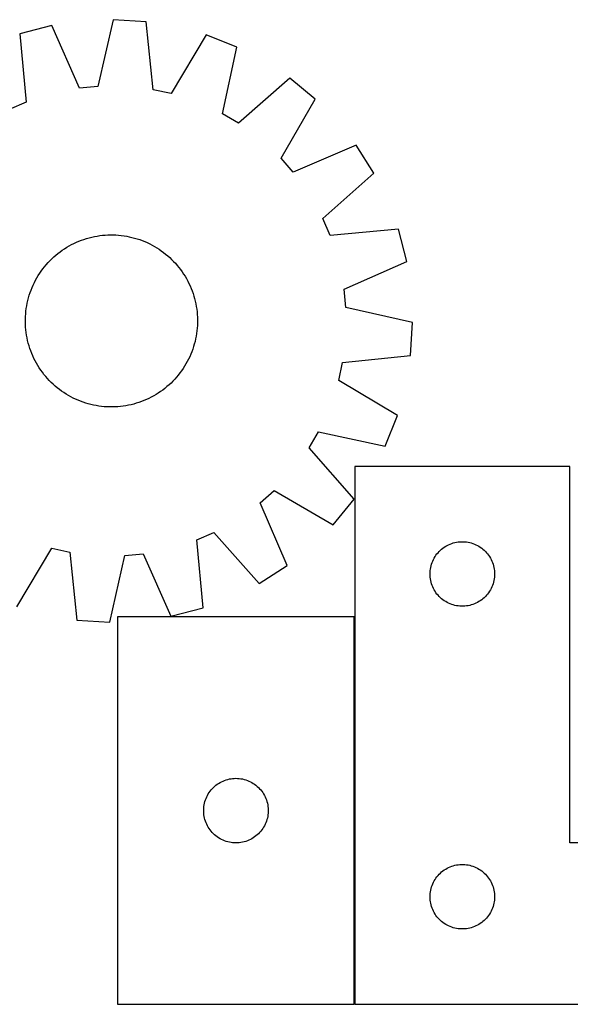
# Model space of a CAD drawing. Header units: millimetres. Extents: x 7 to 1492, y 7 to 464.
# Tile 4 of 6: x 708 to 964, y 7 to 464. Entities that reach past the tile are written whole.
import ezdxf

# ---------------------------------------------------------------- set-up
doc = ezdxf.new("R2010")
doc.units = ezdxf.units.MM
doc.layers.add('COMMON', color=5, linetype='CONTINUOUS', true_color=0x0000ff)
doc.layers.add('CUT', color=7, linetype='CONTINUOUS', true_color=0x000000)

msp = doc.modelspace()

# ---------------------------------------------------------------- linework, layer by layer
at = {"layer": 'COMMON'}
msp.add_line((863.872838, 6.584047), (863.872838, 186.584047), dxfattribs=at)
at = {"layer": 'CUT'}
for p, q in [((751.623806, 464.167178), (744.605172, 433.187934)), ((766.981984, 463.241479), (751.623806, 464.167178)), ((770.228837, 431.643493), (766.981984, 463.241479)), ((723.218778, 461.406701), (708.326226, 457.541154)), ((736.071034, 432.358564), (723.218778, 461.406701)), ((708.326226, 457.541154), (711.224222, 425.909266)), ((794.849804, 457.089212), (778.601575, 429.795078)), ((809.170243, 451.462883), (794.849804, 457.089212)), ((802.49387, 420.40808), (809.170243, 451.462883)), ((833.772961, 437.000099), (809.885624, 416.062814)), ((845.653876, 427.223883), (833.772961, 437.000099)), ((744.605172, 433.187934), (736.071034, 432.358564)), ((778.601575, 429.795078), (770.228837, 431.643493)), ((711.224222, 425.909266), (703.364064, 422.483294)), ((829.707805, 399.752123), (845.653876, 427.223883)), ((809.885624, 416.062814), (802.49387, 420.40808)), ((864.583205, 405.8663), (835.395021, 393.335352)), ((872.861609, 392.897161), (864.583205, 405.8663)), ((835.395021, 393.335352), (829.707805, 399.752123)), ((849.206755, 371.697572), (872.861609, 392.897161)), ((852.632727, 363.837414), (849.206755, 371.697572)), ((884.264615, 366.735409), (852.632727, 363.837414)), ((888.130161, 351.842857), (884.264615, 366.735409)), ((735.778446, 361.203719), (736.94919, 361.66019)), ((736.94919, 361.66019), (738.133694, 362.079662)), ((738.133694, 362.079662), (739.33079, 362.461721)), ((739.33079, 362.461721), (740.539296, 362.805989)), ((740.539296, 362.805989), (741.758019, 363.112128)), ((741.758019, 363.112128), (742.985757, 363.379834)), ((742.985757, 363.379834), (744.221298, 363.608844)), ((744.221298, 363.608844), (745.463422, 363.798932)), ((745.463422, 363.798932), (746.710905, 363.94991)), ((746.710905, 363.94991), (747.962514, 364.061629)), ((747.962514, 364.061629), (749.217015, 364.133979)), ((749.217015, 364.133979), (750.473169, 364.166889)), ((750.473169, 364.166889), (751.729737, 364.160325)), ((751.729737, 364.160325), (752.985479, 364.114295)), ((752.985479, 364.114295), (754.239156, 364.028844)), ((754.239156, 364.028844), (755.48953, 363.904056)), ((755.48953, 363.904056), (756.735367, 363.740055)), ((756.735367, 363.740055), (757.975438, 363.537002)), ((757.975438, 363.537002), (759.208519, 363.295097)), ((759.208519, 363.295097), (760.433393, 363.01458)), ((760.433393, 363.01458), (761.648852, 362.695727)), ((761.648852, 362.695727), (762.853695, 362.338852)), ((762.853695, 362.338852), (764.046734, 361.944309)), ((764.046734, 361.944309), (765.226792, 361.512487)), ((727.043145, 356.281484), (728.063588, 357.014766)), ((728.063588, 357.014766), (729.106561, 357.715634)), ((729.106561, 357.715634), (730.171033, 358.383395)), ((730.171033, 358.383395), (731.255956, 359.017391)), ((731.255956, 359.017391), (732.360257, 359.616995)), ((732.360257, 359.616995), (733.482847, 360.181617)), ((733.482847, 360.181617), (734.622618, 360.710699)), ((734.622618, 360.710699), (735.778446, 361.203719)), ((765.226792, 361.512487), (766.392703, 361.04381)), ((766.392703, 361.04381), (767.543318, 360.538743)), ((767.543318, 360.538743), (768.6775, 359.997784)), ((768.6775, 359.997784), (769.794131, 359.421466)), ((769.794131, 359.421466), (770.892108, 358.810358)), ((770.892108, 358.810358), (771.970348, 358.165063)), ((771.970348, 358.165063), (773.027787, 357.486218)), ((773.027787, 357.486218), (774.063381, 356.774493)), ((722.313286, 352.155258), (723.206455, 353.039145)), ((723.206455, 353.039145), (724.126946, 353.894541)), ((724.126946, 353.894541), (725.073853, 354.720601)), ((725.073853, 354.720601), (726.046239, 355.51651)), ((726.046239, 355.51651), (727.043145, 356.281484)), ((774.063381, 356.774493), (775.076108, 356.030591)), ((775.076108, 356.030591), (776.064969, 355.255246)), ((776.064969, 355.255246), (777.028988, 354.449222)), ((777.028988, 354.449222), (777.967213, 353.613315)), ((777.967213, 353.613315), (778.878719, 352.74835)), ((778.878719, 352.74835), (779.762606, 351.855181)), ((718.287142, 347.33992), (719.031044, 348.352648)), ((719.031044, 348.352648), (719.80639, 349.341508)), ((719.80639, 349.341508), (720.612414, 350.305527)), ((720.612414, 350.305527), (721.448321, 351.243752)), ((721.448321, 351.243752), (722.313286, 352.155258)), ((779.762606, 351.855181), (780.618001, 350.934689)), ((780.618001, 350.934689), (781.444061, 349.987783)), ((781.444061, 349.987783), (782.239971, 349.015397)), ((782.239971, 349.015397), (783.004944, 348.01849)), ((783.004944, 348.01849), (783.738227, 346.998047)), ((859.082024, 338.990602), (888.130161, 351.842857)), ((715.64017, 343.070671), (716.251278, 344.168648)), ((716.251278, 344.168648), (716.896573, 345.246888)), ((716.896573, 345.246888), (717.575417, 346.304326)), ((717.575417, 346.304326), (718.287142, 347.33992)), ((783.738227, 346.998047), (784.439094, 345.955075)), ((784.439094, 345.955075), (785.106855, 344.890602)), ((785.106855, 344.890602), (785.740851, 343.80568)), ((785.740851, 343.80568), (786.340456, 342.701379)), ((713.549149, 338.503331), (714.017825, 339.669243)), ((714.017825, 339.669243), (714.522892, 340.819857)), ((714.522892, 340.819857), (715.063852, 341.95404)), ((715.063852, 341.95404), (715.64017, 343.070671)), ((786.340456, 342.701379), (786.905078, 341.578789)), ((786.905078, 341.578789), (787.43416, 340.439017)), ((787.43416, 340.439017), (787.92718, 339.283189)), ((787.92718, 339.283189), (788.383651, 338.112445)), ((859.911395, 330.456463), (859.082024, 338.990602)), ((712.047056, 333.709933), (712.365909, 334.925391)), ((712.365909, 334.925391), (712.722783, 336.130235)), ((712.722783, 336.130235), (713.117326, 337.323274)), ((713.117326, 337.323274), (713.549149, 338.503331)), ((788.383651, 338.112445), (788.803123, 336.927941)), ((788.803123, 336.927941), (789.185181, 335.730846)), ((789.185181, 335.730846), (789.52945, 334.52234)), ((789.52945, 334.52234), (789.835588, 333.303617)), ((711.157579, 328.766069), (711.321581, 330.011906)), ((711.321581, 330.011906), (711.524634, 331.251977)), ((711.524634, 331.251977), (711.766538, 332.485058)), ((711.766538, 332.485058), (712.047056, 333.709933)), ((789.835588, 333.303617), (790.103295, 332.075879)), ((790.103295, 332.075879), (790.332305, 330.840338)), ((790.332305, 330.840338), (790.522393, 329.598214)), ((790.522393, 329.598214), (790.673371, 328.350731)), ((890.890638, 323.43783), (859.911395, 330.456463)), ((710.894747, 323.749708), (710.90131, 325.006277)), ((710.90131, 325.006277), (710.94734, 326.262019)), ((710.94734, 326.262019), (711.032791, 327.515695)), ((711.032791, 327.515695), (711.157579, 328.766069)), ((790.673371, 328.350731), (790.78509, 327.099122)), ((790.78509, 327.099122), (790.85744, 325.844621)), ((790.85744, 325.844621), (790.89035, 324.588467)), ((710.927656, 322.493554), (710.894747, 323.749708)), ((711.000006, 321.239053), (710.927656, 322.493554)), ((711.111725, 319.987444), (711.000006, 321.239053)), ((790.752305, 320.82248), (790.627517, 319.572106)), ((790.837756, 322.076156), (790.752305, 320.82248)), ((790.883786, 323.331898), (790.837756, 322.076156)), ((790.89035, 324.588467), (790.883786, 323.331898)), ((889.96494, 308.079652), (890.890638, 323.43783)), ((711.262703, 318.739961), (711.111725, 319.987444)), ((711.452791, 317.497837), (711.262703, 318.739961)), ((711.681801, 316.262296), (711.452791, 317.497837)), ((711.949508, 315.034558), (711.681801, 316.262296)), ((790.018558, 315.853117), (789.73804, 314.628242)), ((790.260462, 317.086198), (790.018558, 315.853117)), ((790.463516, 318.326269), (790.260462, 317.086198)), ((790.627517, 319.572106), (790.463516, 318.326269)), ((712.255646, 313.815835), (711.949508, 315.034558)), ((712.599915, 312.607329), (712.255646, 313.815835)), ((712.981974, 311.410234), (712.599915, 312.607329)), ((713.401446, 310.22573), (712.981974, 311.410234)), ((789.062313, 312.20794), (788.66777, 311.014901)), ((789.419187, 313.412784), (789.062313, 312.20794)), ((789.73804, 314.628242), (789.419187, 313.412784)), ((713.857917, 309.054986), (713.401446, 310.22573)), ((714.350936, 307.899158), (713.857917, 309.054986)), ((714.880018, 306.759386), (714.350936, 307.899158)), ((715.44464, 305.636796), (714.880018, 306.759386)), ((787.262204, 307.518318), (786.721244, 306.384135)), ((787.767271, 308.668932), (787.262204, 307.518318)), ((788.235947, 309.834844), (787.767271, 308.668932)), ((788.66777, 311.014901), (788.235947, 309.834844)), ((858.366954, 304.832798), (889.96494, 308.079652)), ((716.044245, 304.532495), (715.44464, 305.636796)), ((716.678241, 303.447573), (716.044245, 304.532495)), ((717.346002, 302.3831), (716.678241, 303.447573)), ((718.04687, 301.340128), (717.346002, 302.3831)), ((784.209679, 302.033848), (783.497954, 300.998255)), ((784.888523, 303.091287), (784.209679, 302.033848)), ((785.533818, 304.169527), (784.888523, 303.091287)), ((786.144926, 305.267504), (785.533818, 304.169527)), ((786.721244, 306.384135), (786.144926, 305.267504)), ((856.518538, 296.460061), (858.366954, 304.832798)), ((718.780152, 300.319685), (718.04687, 301.340128)), ((719.545125, 299.322778), (718.780152, 300.319685)), ((720.341035, 298.350392), (719.545125, 299.322778)), ((721.167095, 297.403486), (720.341035, 298.350392)), ((781.172682, 298.032648), (780.336775, 297.094423)), ((781.978706, 298.996666), (781.172682, 298.032648)), ((782.754052, 299.985527), (781.978706, 298.996666)), ((783.497954, 300.998255), (782.754052, 299.985527)), ((722.02249, 296.482994), (721.167095, 297.403486)), ((722.906377, 295.589825), (722.02249, 296.482994)), ((723.817883, 294.72486), (722.906377, 295.589825)), ((724.756108, 293.888953), (723.817883, 294.72486)), ((725.720127, 293.082929), (724.756108, 293.888953)), ((726.708988, 292.307584), (725.720127, 293.082929)), ((776.711243, 293.617574), (775.738857, 292.821665)), ((777.65815, 294.443634), (776.711243, 293.617574)), ((778.578642, 295.29903), (777.65815, 294.443634)), ((779.471811, 296.182917), (778.578642, 295.29903)), ((780.336775, 297.094423), (779.471811, 296.182917)), ((883.812673, 280.211831), (856.518538, 296.460061)), ((727.721715, 291.563681), (726.708988, 292.307584)), ((728.757309, 290.851957), (727.721715, 291.563681)), ((729.814748, 290.173112), (728.757309, 290.851957)), ((730.892988, 289.527817), (729.814748, 290.173112)), ((731.990965, 288.916709), (730.892988, 289.527817)), ((733.107596, 288.340391), (731.990965, 288.916709)), ((734.241778, 287.799432), (733.107596, 288.340391)), ((769.42484, 288.72118), (768.302249, 288.156558)), ((770.529141, 289.320784), (769.42484, 288.72118)), ((771.614063, 289.95478), (770.529141, 289.320784)), ((772.678535, 290.622541), (771.614063, 289.95478)), ((773.721508, 291.323409), (772.678535, 290.622541)), ((774.741951, 292.056691), (773.721508, 291.323409)), ((775.738857, 292.821665), (774.741951, 292.056691)), ((735.392393, 287.294365), (734.241778, 287.799432)), ((736.558304, 286.825688), (735.392393, 287.294365)), ((737.738362, 286.393866), (736.558304, 286.825688)), ((738.931401, 285.999322), (737.738362, 286.393866)), ((740.136244, 285.642448), (738.931401, 285.999322)), ((741.351703, 285.323595), (740.136244, 285.642448)), ((742.576577, 285.043078), (741.351703, 285.323595)), ((743.809658, 284.801173), (742.576577, 285.043078)), ((745.049729, 284.59812), (743.809658, 284.801173)), ((746.295567, 284.434118), (745.049729, 284.59812)), ((747.54594, 284.309331), (746.295567, 284.434118)), ((748.799617, 284.22388), (747.54594, 284.309331)), ((750.055359, 284.17785), (748.799617, 284.22388)), ((751.311927, 284.171286), (750.055359, 284.17785)), ((752.568082, 284.204196), (751.311927, 284.171286)), ((753.822582, 284.276546), (752.568082, 284.204196)), ((755.074192, 284.388265), (753.822582, 284.276546)), ((756.321674, 284.539243), (755.074192, 284.388265)), ((757.563799, 284.729331), (756.321674, 284.539243)), ((758.79934, 284.958341), (757.563799, 284.729331)), ((760.027077, 285.226047), (758.79934, 284.958341)), ((761.2458, 285.532186), (760.027077, 285.226047)), ((762.454306, 285.876454), (761.2458, 285.532186)), ((763.651402, 286.258513), (762.454306, 285.876454)), ((764.835906, 286.677985), (763.651402, 286.258513)), ((766.00665, 287.134456), (764.835906, 286.677985)), ((767.162478, 287.627476), (766.00665, 287.134456)), ((768.302249, 288.156558), (767.162478, 287.627476)), ((878.186343, 265.891393), (883.812673, 280.211831)), ((842.786274, 265.176011), (847.13154, 272.567766)), ((847.13154, 272.567766), (878.186343, 265.891393)), ((863.72356, 241.288675), (842.786274, 265.176011)), ((963.972838, 256.550843), (863.972838, 256.550843)), ((863.972838, 256.550843), (863.972838, 6.550843)), ((963.972838, 81.550843), (963.972838, 256.550843)), ((820.058812, 239.666615), (826.475583, 245.35383)), ((826.475583, 245.35383), (853.947343, 229.40776)), ((832.589761, 210.478431), (820.058812, 239.666615)), ((853.947343, 229.40776), (863.72356, 241.288675)), ((790.560874, 222.428909), (798.421032, 225.854881)), ((798.421032, 225.854881), (819.620622, 202.200026)), ((793.45887, 190.797021), (790.560874, 222.428909)), ((906.250946, 219.410562), (906.923187, 219.791025)), ((906.923187, 219.791025), (907.614123, 220.136377)), ((907.614123, 220.136377), (908.32192, 220.445703)), ((908.32192, 220.445703), (909.044703, 220.718181)), ((909.044703, 220.718181), (909.780554, 220.953091)), ((909.780554, 220.953091), (910.527522, 221.149809)), ((910.527522, 221.149809), (911.283627, 221.307812)), ((911.283627, 221.307812), (912.046863, 221.426683)), ((912.046863, 221.426683), (912.815207, 221.506106)), ((912.815207, 221.506106), (913.58662, 221.54587)), ((913.58662, 221.54587), (914.359057, 221.54587)), ((914.359057, 221.54587), (915.13047, 221.506106)), ((915.13047, 221.506106), (915.898814, 221.426683)), ((915.898814, 221.426683), (916.66205, 221.307812)), ((916.66205, 221.307812), (917.418155, 221.149809)), ((917.418155, 221.149809), (918.165123, 220.953091)), ((918.165123, 220.953091), (918.900974, 220.718181)), ((918.900974, 220.718181), (919.623757, 220.445703)), ((919.623757, 220.445703), (920.331554, 220.136377)), ((920.331554, 220.136377), (921.02249, 219.791025)), ((921.02249, 219.791025), (921.69473, 219.410562)), ((706.935292, 191.248963), (723.183522, 218.543097)), ((723.183522, 218.543097), (731.556259, 216.694682)), ((731.556259, 216.694682), (734.803113, 185.096696)), ((750.161291, 184.170997), (757.179924, 215.150241)), ((757.179924, 215.150241), (765.714062, 215.979611)), ((765.714062, 215.979611), (778.566318, 186.931474)), ((901.316205, 214.601286), (901.747413, 215.242159)), ((901.747413, 215.242159), (902.211041, 215.859985)), ((902.211041, 215.859985), (902.70586, 216.453125)), ((902.70586, 216.453125), (903.230556, 217.020005)), ((903.230556, 217.020005), (903.783738, 217.559124)), ((903.783738, 217.559124), (904.363941, 218.06905)), ((904.363941, 218.06905), (904.969624, 218.548432)), ((904.969624, 218.548432), (905.599183, 218.995998)), ((905.599183, 218.995998), (906.250946, 219.410562)), ((921.69473, 219.410562), (922.346494, 218.995998)), ((922.346494, 218.995998), (922.976053, 218.548432)), ((922.976053, 218.548432), (923.581736, 218.06905)), ((923.581736, 218.06905), (924.161939, 217.559124)), ((924.161939, 217.559124), (924.715121, 217.020005)), ((924.715121, 217.020005), (925.239817, 216.453125)), ((925.239817, 216.453125), (925.734636, 215.859985)), ((925.734636, 215.859985), (926.198264, 215.242159)), ((926.198264, 215.242159), (926.629472, 214.601286)), ((899.467423, 210.37091), (899.683308, 211.112565)), ((899.683308, 211.112565), (899.937086, 211.842124)), ((899.937086, 211.842124), (900.228085, 212.557652)), ((900.228085, 212.557652), (900.555532, 213.25725)), ((900.555532, 213.25725), (900.91856, 213.939064)), ((900.91856, 213.939064), (901.316205, 214.601286)), ((926.629472, 214.601286), (927.027117, 213.939064)), ((927.027117, 213.939064), (927.390145, 213.25725)), ((927.390145, 213.25725), (927.717592, 212.557652)), ((927.717592, 212.557652), (928.008591, 211.842124)), ((928.008591, 211.842124), (928.262369, 211.112565)), ((928.262369, 211.112565), (928.478254, 210.37091)), ((819.620622, 202.200026), (832.589761, 210.478431)), ((898.972838, 206.550843), (898.992727, 207.323024)), ((898.992727, 205.778662), (898.972838, 206.550843)), ((898.992727, 207.323024), (899.05234, 208.093158)), ((899.05234, 208.093158), (899.15152, 208.859202)), ((899.15152, 208.859202), (899.290003, 209.619124)), ((899.290003, 209.619124), (899.467423, 210.37091)), ((928.478254, 210.37091), (928.655674, 209.619124)), ((928.655674, 209.619124), (928.794157, 208.859202)), ((928.794157, 208.859202), (928.893337, 208.093158)), ((928.893337, 208.093158), (928.95295, 207.323024)), ((928.95295, 207.323024), (928.972838, 206.550843)), ((928.972838, 206.550843), (928.95295, 205.778662)), ((899.05234, 205.008528), (898.992727, 205.778662)), ((899.15152, 204.242484), (899.05234, 205.008528)), ((899.290003, 203.482562), (899.15152, 204.242484)), ((899.467423, 202.730776), (899.290003, 203.482562)), ((899.683308, 201.989121), (899.467423, 202.730776)), ((899.937086, 201.259562), (899.683308, 201.989121)), ((928.262369, 201.989121), (928.008591, 201.259562)), ((928.478254, 202.730776), (928.262369, 201.989121)), ((928.655674, 203.482562), (928.478254, 202.730776)), ((928.794157, 204.242484), (928.655674, 203.482562)), ((928.893337, 205.008528), (928.794157, 204.242484)), ((928.95295, 205.778662), (928.893337, 205.008528)), ((900.228085, 200.544034), (899.937086, 201.259562)), ((900.555532, 199.844436), (900.228085, 200.544034)), ((900.91856, 199.162622), (900.555532, 199.844436)), ((901.316205, 198.5004), (900.91856, 199.162622)), ((901.747413, 197.859527), (901.316205, 198.5004)), ((902.211041, 197.241701), (901.747413, 197.859527)), ((902.70586, 196.648561), (902.211041, 197.241701)), ((925.734636, 197.241701), (925.239817, 196.648561)), ((926.198264, 197.859527), (925.734636, 197.241701)), ((926.629472, 198.5004), (926.198264, 197.859527)), ((927.027117, 199.162622), (926.629472, 198.5004)), ((927.390145, 199.844436), (927.027117, 199.162622)), ((927.717592, 200.544034), (927.390145, 199.844436)), ((928.008591, 201.259562), (927.717592, 200.544034)), ((903.230556, 196.081681), (902.70586, 196.648561)), ((903.783738, 195.542563), (903.230556, 196.081681)), ((904.363941, 195.032636), (903.783738, 195.542563)), ((904.969624, 194.553254), (904.363941, 195.032636)), ((905.599183, 194.105688), (904.969624, 194.553254)), ((906.250946, 193.691124), (905.599183, 194.105688)), ((906.923187, 193.310661), (906.250946, 193.691124)), ((907.614123, 192.965309), (906.923187, 193.310661)), ((908.32192, 192.655983), (907.614123, 192.965309)), ((909.044703, 192.383505), (908.32192, 192.655983)), ((909.780554, 192.148595), (909.044703, 192.383505)), ((918.900974, 192.383505), (918.165123, 192.148595)), ((919.623757, 192.655983), (918.900974, 192.383505)), ((920.331554, 192.965309), (919.623757, 192.655983)), ((921.02249, 193.310661), (920.331554, 192.965309)), ((921.69473, 193.691124), (921.02249, 193.310661)), ((922.346494, 194.105688), (921.69473, 193.691124)), ((922.976053, 194.553254), (922.346494, 194.105688)), ((923.581736, 195.032636), (922.976053, 194.553254)), ((924.161939, 195.542563), (923.581736, 195.032636)), ((924.715121, 196.081681), (924.161939, 195.542563)), ((925.239817, 196.648561), (924.715121, 196.081681)), ((778.566318, 186.931474), (793.45887, 190.797021)), ((910.527522, 191.951877), (909.780554, 192.148595)), ((911.283627, 191.793874), (910.527522, 191.951877)), ((912.046863, 191.675003), (911.283627, 191.793874)), ((912.815207, 191.59558), (912.046863, 191.675003)), ((913.58662, 191.555816), (912.815207, 191.59558)), ((914.359057, 191.555816), (913.58662, 191.555816)), ((915.13047, 191.59558), (914.359057, 191.555816)), ((915.898814, 191.675003), (915.13047, 191.59558)), ((916.66205, 191.793874), (915.898814, 191.675003)), ((917.418155, 191.951877), (916.66205, 191.793874)), ((918.165123, 192.148595), (917.418155, 191.951877)), ((734.803113, 185.096696), (750.161291, 184.170997)), ((863.772837, 186.584047), (753.772837, 186.584047)), ((753.772837, 186.584047), (753.772837, 6.584047)), ((863.772837, 6.584047), (863.772837, 186.584047)), ((801.384616, 109.638326), (802.066431, 110.001354)), ((802.066431, 110.001354), (802.766029, 110.328801)), ((802.766029, 110.328801), (803.481556, 110.6198)), ((803.481556, 110.6198), (804.211115, 110.873578)), ((804.211115, 110.873578), (804.952771, 111.089463)), ((804.952771, 111.089463), (805.704556, 111.266883)), ((805.704556, 111.266883), (806.464479, 111.405366)), ((806.464479, 111.405366), (807.230523, 111.504546)), ((807.230523, 111.504546), (808.000656, 111.564159)), ((808.000656, 111.564159), (808.772837, 111.584047)), ((808.772837, 111.584047), (809.545019, 111.564159)), ((809.545019, 111.564159), (810.315152, 111.504546)), ((810.315152, 111.504546), (811.081196, 111.405366)), ((811.081196, 111.405366), (811.841118, 111.266883)), ((811.841118, 111.266883), (812.592904, 111.089463)), ((812.592904, 111.089463), (813.33456, 110.873578)), ((813.33456, 110.873578), (814.064119, 110.6198)), ((814.064119, 110.6198), (814.779646, 110.328801)), ((814.779646, 110.328801), (815.479244, 110.001354)), ((815.479244, 110.001354), (816.161058, 109.638326)), ((796.327682, 104.957703), (796.775249, 105.587262)), ((796.775249, 105.587262), (797.254631, 106.192945)), ((797.254631, 106.192945), (797.764557, 106.773147)), ((797.764557, 106.773147), (798.303675, 107.32633)), ((798.303675, 107.32633), (798.870556, 107.851026)), ((798.870556, 107.851026), (799.463695, 108.345844)), ((799.463695, 108.345844), (800.081521, 108.809472)), ((800.081521, 108.809472), (800.722395, 109.240681)), ((800.722395, 109.240681), (801.384616, 109.638326)), ((816.161058, 109.638326), (816.82328, 109.240681)), ((816.82328, 109.240681), (817.464154, 108.809472)), ((817.464154, 108.809472), (818.08198, 108.345844)), ((818.08198, 108.345844), (818.675119, 107.851026)), ((818.675119, 107.851026), (819.242, 107.32633)), ((819.242, 107.32633), (819.781118, 106.773147)), ((819.781118, 106.773147), (820.291044, 106.192945)), ((820.291044, 106.192945), (820.770426, 105.587262)), ((820.770426, 105.587262), (821.217993, 104.957703)), ((794.173872, 100.029364), (794.370589, 100.776332)), ((794.370589, 100.776332), (794.605499, 101.512183)), ((794.605499, 101.512183), (794.877978, 102.234966)), ((794.877978, 102.234966), (795.187304, 102.942763)), ((795.187304, 102.942763), (795.532655, 103.633699)), ((795.532655, 103.633699), (795.913118, 104.305939)), ((795.913118, 104.305939), (796.327682, 104.957703)), ((821.217993, 104.957703), (821.632557, 104.305939)), ((821.632557, 104.305939), (822.013019, 103.633699)), ((822.013019, 103.633699), (822.358371, 102.942763)), ((822.358371, 102.942763), (822.667697, 102.234966)), ((822.667697, 102.234966), (822.940176, 101.512183)), ((822.940176, 101.512183), (823.175086, 100.776332)), ((823.175086, 100.776332), (823.371803, 100.029364)), ((793.77781, 96.970266), (793.817575, 97.741679)), ((793.77781, 96.197829), (793.77781, 96.970266)), ((793.817575, 95.426415), (793.77781, 96.197829)), ((793.817575, 97.741679), (793.896997, 98.510023)), ((793.896997, 98.510023), (794.015868, 99.273259)), ((794.015868, 99.273259), (794.173872, 100.029364)), ((823.371803, 100.029364), (823.529807, 99.273259)), ((823.529807, 99.273259), (823.648678, 98.510023)), ((823.648678, 98.510023), (823.7281, 97.741679)), ((823.7281, 97.741679), (823.767864, 96.970266)), ((823.767864, 96.197829), (823.7281, 95.426415)), ((823.767864, 96.970266), (823.767864, 96.197829)), ((793.896997, 94.658072), (793.817575, 95.426415)), ((794.015868, 93.894836), (793.896997, 94.658072)), ((794.173872, 93.138731), (794.015868, 93.894836)), ((794.370589, 92.391763), (794.173872, 93.138731)), ((794.605499, 91.655912), (794.370589, 92.391763)), ((794.877978, 90.933129), (794.605499, 91.655912)), ((822.940176, 91.655912), (822.667697, 90.933129)), ((823.175086, 92.391763), (822.940176, 91.655912)), ((823.371803, 93.138731), (823.175086, 92.391763)), ((823.529807, 93.894836), (823.371803, 93.138731)), ((823.648678, 94.658072), (823.529807, 93.894836)), ((823.7281, 95.426415), (823.648678, 94.658072)), ((795.187304, 90.225332), (794.877978, 90.933129)), ((795.532655, 89.534396), (795.187304, 90.225332)), ((795.913118, 88.862155), (795.532655, 89.534396)), ((796.327682, 88.210392), (795.913118, 88.862155)), ((796.775249, 87.580833), (796.327682, 88.210392)), ((797.254631, 86.97515), (796.775249, 87.580833)), ((797.764557, 86.394947), (797.254631, 86.97515)), ((820.291044, 86.97515), (819.781118, 86.394947)), ((820.770426, 87.580833), (820.291044, 86.97515)), ((821.217993, 88.210392), (820.770426, 87.580833)), ((821.632557, 88.862155), (821.217993, 88.210392)), ((822.013019, 89.534396), (821.632557, 88.862155)), ((822.358371, 90.225332), (822.013019, 89.534396)), ((822.667697, 90.933129), (822.358371, 90.225332)), ((798.303675, 85.841765), (797.764557, 86.394947)), ((798.870556, 85.317068), (798.303675, 85.841765)), ((799.463695, 84.82225), (798.870556, 85.317068)), ((800.081521, 84.358622), (799.463695, 84.82225)), ((800.722395, 83.927414), (800.081521, 84.358622)), ((801.384616, 83.529769), (800.722395, 83.927414)), ((802.066431, 83.166741), (801.384616, 83.529769)), ((802.766029, 82.839294), (802.066431, 83.166741)), ((803.481556, 82.548295), (802.766029, 82.839294)), ((804.211115, 82.294517), (803.481556, 82.548295)), ((814.064119, 82.548295), (813.33456, 82.294517)), ((814.779646, 82.839294), (814.064119, 82.548295)), ((815.479244, 83.166741), (814.779646, 82.839294)), ((816.161058, 83.529769), (815.479244, 83.166741)), ((816.82328, 83.927414), (816.161058, 83.529769)), ((817.464154, 84.358622), (816.82328, 83.927414)), ((818.08198, 84.82225), (817.464154, 84.358622)), ((818.675119, 85.317068), (818.08198, 84.82225)), ((819.242, 85.841765), (818.675119, 85.317068)), ((819.781118, 86.394947), (819.242, 85.841765)), ((804.952771, 82.078632), (804.211115, 82.294517)), ((805.704556, 81.901212), (804.952771, 82.078632)), ((806.464479, 81.762729), (805.704556, 81.901212)), ((807.230523, 81.663549), (806.464479, 81.762729)), ((808.000656, 81.603936), (807.230523, 81.663549)), ((808.772837, 81.584047), (808.000656, 81.603936)), ((809.545019, 81.603936), (808.772837, 81.584047)), ((810.315152, 81.663549), (809.545019, 81.603936)), ((811.081196, 81.762729), (810.315152, 81.663549)), ((811.841118, 81.901212), (811.081196, 81.762729)), ((812.592904, 82.078632), (811.841118, 81.901212)), ((813.33456, 82.294517), (812.592904, 82.078632)), ((1163.972838, 81.550843), (963.972838, 81.550843)), ((904.969624, 68.548432), (905.599183, 68.995998)), ((905.599183, 68.995998), (906.250946, 69.410562)), ((906.250946, 69.410562), (906.923187, 69.791025)), ((906.923187, 69.791025), (907.614123, 70.136377)), ((907.614123, 70.136377), (908.32192, 70.445703)), ((908.32192, 70.445703), (909.044703, 70.718181)), ((909.044703, 70.718181), (909.780554, 70.953091)), ((909.780554, 70.953091), (910.527522, 71.149809)), ((910.527522, 71.149809), (911.283627, 71.307812)), ((911.283627, 71.307812), (912.046863, 71.426683)), ((912.046863, 71.426683), (912.815207, 71.506106)), ((912.815207, 71.506106), (913.58662, 71.54587)), ((913.58662, 71.54587), (914.359057, 71.54587)), ((914.359057, 71.54587), (915.13047, 71.506106)), ((915.13047, 71.506106), (915.898814, 71.426683)), ((915.898814, 71.426683), (916.66205, 71.307812)), ((916.66205, 71.307812), (917.418155, 71.149809)), ((917.418155, 71.149809), (918.165123, 70.953091)), ((918.165123, 70.953091), (918.900974, 70.718181)), ((918.900974, 70.718181), (919.623757, 70.445703)), ((919.623757, 70.445703), (920.331554, 70.136377)), ((920.331554, 70.136377), (921.02249, 69.791025)), ((921.02249, 69.791025), (921.69473, 69.410562)), ((921.69473, 69.410562), (922.346494, 68.995998)), ((922.346494, 68.995998), (922.976053, 68.548432)), ((900.91856, 63.939064), (901.316205, 64.601286)), ((901.316205, 64.601286), (901.747413, 65.242159)), ((901.747413, 65.242159), (902.211041, 65.859985)), ((902.211041, 65.859985), (902.70586, 66.453125)), ((902.70586, 66.453125), (903.230556, 67.020005)), ((903.230556, 67.020005), (903.783738, 67.559124)), ((903.783738, 67.559124), (904.363941, 68.06905)), ((904.363941, 68.06905), (904.969624, 68.548432)), ((922.976053, 68.548432), (923.581736, 68.06905)), ((923.581736, 68.06905), (924.161939, 67.559124)), ((924.161939, 67.559124), (924.715121, 67.020005)), ((924.715121, 67.020005), (925.239817, 66.453125)), ((925.239817, 66.453125), (925.734636, 65.859985)), ((925.734636, 65.859985), (926.198264, 65.242159)), ((926.198264, 65.242159), (926.629472, 64.601286)), ((926.629472, 64.601286), (927.027117, 63.939064)), ((899.15152, 58.859202), (899.290003, 59.619124)), ((899.290003, 59.619124), (899.467423, 60.37091)), ((899.467423, 60.37091), (899.683308, 61.112565)), ((899.683308, 61.112565), (899.937086, 61.842124)), ((899.937086, 61.842124), (900.228085, 62.557652)), ((900.228085, 62.557652), (900.555532, 63.25725)), ((900.555532, 63.25725), (900.91856, 63.939064)), ((927.027117, 63.939064), (927.390145, 63.25725)), ((927.390145, 63.25725), (927.717592, 62.557652)), ((927.717592, 62.557652), (928.008591, 61.842124)), ((928.008591, 61.842124), (928.262369, 61.112565)), ((928.262369, 61.112565), (928.478254, 60.37091)), ((928.478254, 60.37091), (928.655674, 59.619124)), ((928.655674, 59.619124), (928.794157, 58.859202)), ((898.972838, 56.550843), (898.992727, 57.323024)), ((898.992727, 55.778662), (898.972838, 56.550843)), ((898.992727, 57.323024), (899.05234, 58.093158)), ((899.05234, 55.008528), (898.992727, 55.778662)), ((899.05234, 58.093158), (899.15152, 58.859202)), ((899.15152, 54.242484), (899.05234, 55.008528)), ((928.794157, 58.859202), (928.893337, 58.093158)), ((928.893337, 55.008528), (928.794157, 54.242484)), ((928.893337, 58.093158), (928.95295, 57.323024)), ((928.95295, 55.778662), (928.893337, 55.008528)), ((928.95295, 57.323024), (928.972838, 56.550843)), ((928.972838, 56.550843), (928.95295, 55.778662)), ((899.290003, 53.482562), (899.15152, 54.242484)), ((899.467423, 52.730776), (899.290003, 53.482562)), ((899.683308, 51.989121), (899.467423, 52.730776)), ((899.937086, 51.259562), (899.683308, 51.989121)), ((900.228085, 50.544034), (899.937086, 51.259562)), ((900.555532, 49.844436), (900.228085, 50.544034)), ((927.717592, 50.544034), (927.390145, 49.844436)), ((928.008591, 51.259562), (927.717592, 50.544034)), ((928.262369, 51.989121), (928.008591, 51.259562)), ((928.478254, 52.730776), (928.262369, 51.989121)), ((928.655674, 53.482562), (928.478254, 52.730776)), ((928.794157, 54.242484), (928.655674, 53.482562)), ((900.91856, 49.162622), (900.555532, 49.844436)), ((901.316205, 48.5004), (900.91856, 49.162622)), ((901.747413, 47.859527), (901.316205, 48.5004)), ((902.211041, 47.241701), (901.747413, 47.859527)), ((902.70586, 46.648561), (902.211041, 47.241701)), ((903.230556, 46.081681), (902.70586, 46.648561)), ((903.783738, 45.542563), (903.230556, 46.081681)), ((924.715121, 46.081681), (924.161939, 45.542563)), ((925.239817, 46.648561), (924.715121, 46.081681)), ((925.734636, 47.241701), (925.239817, 46.648561)), ((926.198264, 47.859527), (925.734636, 47.241701)), ((926.629472, 48.5004), (926.198264, 47.859527)), ((927.027117, 49.162622), (926.629472, 48.5004)), ((927.390145, 49.844436), (927.027117, 49.162622)), ((904.363941, 45.032636), (903.783738, 45.542563)), ((904.969624, 44.553254), (904.363941, 45.032636)), ((905.599183, 44.105688), (904.969624, 44.553254)), ((906.250946, 43.691124), (905.599183, 44.105688)), ((906.923187, 43.310661), (906.250946, 43.691124)), ((907.614123, 42.965309), (906.923187, 43.310661)), ((908.32192, 42.655983), (907.614123, 42.965309)), ((909.044703, 42.383505), (908.32192, 42.655983)), ((909.780554, 42.148595), (909.044703, 42.383505)), ((910.527522, 41.951877), (909.780554, 42.148595)), ((911.283627, 41.793874), (910.527522, 41.951877)), ((912.046863, 41.675003), (911.283627, 41.793874)), ((912.815207, 41.59558), (912.046863, 41.675003)), ((913.58662, 41.555816), (912.815207, 41.59558)), ((914.359057, 41.555816), (913.58662, 41.555816)), ((915.13047, 41.59558), (914.359057, 41.555816)), ((915.898814, 41.675003), (915.13047, 41.59558)), ((916.66205, 41.793874), (915.898814, 41.675003)), ((917.418155, 41.951877), (916.66205, 41.793874)), ((918.165123, 42.148595), (917.418155, 41.951877)), ((918.900974, 42.383505), (918.165123, 42.148595)), ((919.623757, 42.655983), (918.900974, 42.383505)), ((920.331554, 42.965309), (919.623757, 42.655983)), ((921.02249, 43.310661), (920.331554, 42.965309)), ((921.69473, 43.691124), (921.02249, 43.310661)), ((922.346494, 44.105688), (921.69473, 43.691124)), ((922.976053, 44.553254), (922.346494, 44.105688)), ((923.581736, 45.032636), (922.976053, 44.553254)), ((924.161939, 45.542563), (923.581736, 45.032636)), ((753.772837, 6.584047), (863.772837, 6.584047)), ((863.972838, 6.550843), (1163.972838, 6.550843))]:
    msp.add_line(p, q, dxfattribs=at)

doc.saveas('drawing.dxf')
